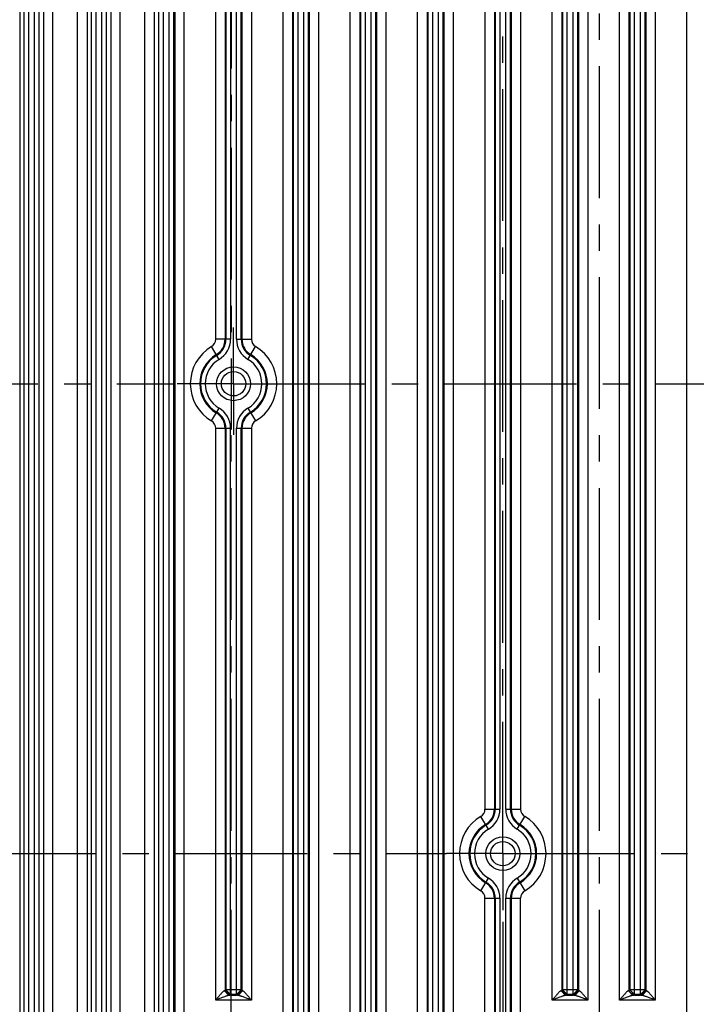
# Model space of a CAD drawing. Header units: inches. Extents: x 0 to 34, y 0 to 22.
# Tile 17 of 126: x 9.1 to 12.7, y 11.3 to 16.5. Entities that reach past the tile are written whole.
import ezdxf

# ---------------------------------------------------------------- set-up
doc = ezdxf.new("R2010")
doc.units = ezdxf.units.IN
doc.header["$LTSCALE"] = 1.87
doc.header["$MEASUREMENT"] = 0
doc.linetypes.add('CENTER', pattern=[0.6, 0.375, -0.075, 0.075, -0.075])
doc.layers.get('0').update_dxf_attribs({"linetype": 'CONTINUOUS'})
for name, color, linetype in [('02___PRT_ALL_AXES', 7, 'CONTINUOUS'), ('DEFAULT_1', 7, 'CENTER'), ('DIMENSIONS', 7, 'CONTINUOUS')]:
    doc.layers.add(name, color=color, linetype=linetype)
doc.styles.get("Standard").update_dxf_attribs({"font": 'txt', "width": 0.8})
doc.dimstyles.new('DIMSTYLE_1', dxfattribs={"dimtxt": 0.125, "dimasz": 0.18, "dimexe": 0.125, "dimexo": 0.0625, "dimgap": 0.03125, "dimtad": 0, "dimtih": 1, "dimtoh": 1, "dimdec": 3, "dimzin": 4, "dimdsep": 46, "dimtxsty": 'STANDARD', "dimblk": '_FILLED', "dimblk1": '_FILLED', "dimblk2": '_FILLED', "dimcen": 0.09, "dimadec": 0, "dimazin": 0, "dimtp": 0.001, "dimtm": 0.001, "dimtfac": 1, "dimtdec": 3, "dimtofl": 0, "dimtmove": 0, "dimatfit": 3, "dimldrblk": '_FILLED', "dimfxl": 1, "dimtolj": 1, "dimtzin": 4, "dimarcsym": 0})

# ---------------------------------------------------------------- blocks, each defined once
blk = doc.blocks.new('*D4')
at = {"layer": 'DIMENSIONS', "color": 2, "linetype": 'CONTINUOUS'}
blk.add_line((11.676, 11.7178), (11.676, 10.0989), dxfattribs=at)
at = {"layer": 'DIMENSIONS', "color": 2, "linetype": 'CONTINUOUS', "insert": (11.6135, 10.0364), "char_height": 0.125, "width": 1.425, "attachment_point": 3, "rotation": 90, "line_spacing_factor": 0.9}
blk.add_mtext('7.289{\\Ftxt.shx;\\W1.000000;\\H0.125000; }[185.14]', dxfattribs=at)
blk = doc.blocks.new('_FILLED')
at = {"color": 0, "linetype": 'BYBLOCK'}
blk.add_solid([(0, 0), (-1, 0.174), (-1, -0.174)], dxfattribs=at)
blk = doc.blocks.new('*D5')
at = {"layer": 'DIMENSIONS', "color": 2, "linetype": 'CONTINUOUS'}
blk.add_line((13.108, 14.2178), (13.108, 10.0989), dxfattribs=at)
at = {"layer": 'DIMENSIONS', "color": 2, "linetype": 'CONTINUOUS', "insert": (13.0455, 10.0364), "char_height": 0.125, "width": 1.425, "attachment_point": 3, "rotation": 90, "line_spacing_factor": 0.9}
blk.add_mtext('8.721{\\Ftxt.shx;\\W1.000000;\\H0.125000; }[221.51]', dxfattribs=at)
blk = doc.blocks.new('*D6')
at = {"layer": 'DIMENSIONS', "color": 2, "linetype": 'CONTINUOUS'}
blk.add_line((14.54, 11.7178), (14.54, 10.0989), dxfattribs=at)
at = {"layer": 'DIMENSIONS', "color": 2, "linetype": 'CONTINUOUS', "insert": (14.4775, 10.0364), "char_height": 0.125, "width": 1.525, "attachment_point": 3, "rotation": 90, "line_spacing_factor": 0.9}
blk.add_mtext('10.153{\\Ftxt.shx;\\W1.000000;\\H0.125000; }[257.89]', dxfattribs=at)
blk = doc.blocks.new('*D8')
at = {"layer": 'DIMENSIONS', "color": 2, "linetype": 'CONTINUOUS'}
blk.add_line((17.0218, 11.6311), (17.0218, 10.0989), dxfattribs=at)
at = {"layer": 'DIMENSIONS', "color": 2, "linetype": 'CONTINUOUS', "insert": (16.9593, 10.0364), "char_height": 0.125, "width": 1.525, "attachment_point": 3, "rotation": 90, "line_spacing_factor": 0.9}
blk.add_mtext('12.635{\\Ftxt.shx;\\W1.000000;\\H0.125000; }[320.92]', dxfattribs=at)
blk = doc.blocks.new('*D9')
at = {"layer": 'DIMENSIONS', "color": 2, "linetype": 'CONTINUOUS'}
blk.add_line((16.8716, 13.4267), (16.8716, 19.0618), dxfattribs=at)
at = {"layer": 'DIMENSIONS', "color": 2, "linetype": 'CONTINUOUS', "insert": (16.8091, 19.1243), "char_height": 0.125, "width": 1.825, "attachment_point": 1, "rotation": 90, "line_spacing_factor": 0.9}
blk.add_mtext('3X 12.485{\\Ftxt.shx;\\W1.000000;\\H0.125000; }[317.11]', dxfattribs=at)

msp = doc.modelspace()

# ---------------------------------------------------------------- linework, layer by layer
at = {"color": 7, "linetype": 'CONTINUOUS'}
for p, q in [((9.2832, 10.8053), (9.2832, 18.3554)), ((9.4147, 10.8053), (9.4147, 18.3554)), ((9.6412, 10.8053), (9.6412, 18.3554)), ((9.7727, 10.8053), (9.7727, 18.3554)), ((9.9809, 10.8236), (9.9809, 18.337)), ((10.5071, 10.8236), (10.5071, 18.337)), ((10.6969, 10.8236), (10.6969, 18.337)), ((10.8651, 10.8236), (10.8651, 18.337)), ((11.0549, 10.8236), (11.0549, 18.337)), ((11.2231, 10.8236), (11.2231, 18.337)), ((11.4129, 10.8236), (11.4129, 18.337)), ((12.6551, 10.8236), (12.6551, 18.337)), ((9.1067, 18.328), (9.1067, 10.8327)), ((9.1294, 18.3053), (9.1294, 10.8553)), ((9.1544, 18.3053), (9.1544, 10.8553)), ((9.1856, 10.8553), (9.1856, 18.3053)), ((9.2106, 10.8553), (9.2106, 18.3053)), ((9.2332, 18.328), (9.2332, 10.8327)), ((9.4647, 18.328), (9.4647, 10.8327)), ((9.4874, 18.3053), (9.4874, 10.8553)), ((9.5124, 18.3053), (9.5124, 10.8553)), ((9.5436, 10.8553), (9.5436, 18.3053)), ((9.5686, 10.8553), (9.5686, 18.3053)), ((9.5912, 18.328), (9.5912, 10.8327)), ((9.8227, 18.328), (9.8227, 10.8327)), ((9.8454, 18.3053), (9.8454, 10.8553)), ((9.8704, 18.3053), (9.8704, 10.8553)), ((9.9016, 10.8553), (9.9016, 18.3053)), ((9.9266, 10.8553), (9.9266, 18.3053)), ((9.9309, 18.3096), (9.9309, 10.851)), ((10.5571, 18.3096), (10.5571, 10.851)), ((10.5614, 18.3053), (10.5614, 10.8553)), ((10.5864, 18.3053), (10.5864, 10.8553)), ((10.6176, 10.8553), (10.6176, 18.3053)), ((10.6426, 10.8553), (10.6426, 18.3053)), ((10.6469, 18.3096), (10.6469, 10.851)), ((10.9151, 18.3096), (10.9151, 10.851)), ((10.9194, 18.3053), (10.9194, 10.8553)), ((10.9444, 18.3053), (10.9444, 10.8553)), ((10.9756, 10.8553), (10.9756, 18.3053)), ((11.0006, 10.8553), (11.0006, 18.3053)), ((11.0049, 18.3096), (11.0049, 10.851)), ((11.2731, 18.3096), (11.2731, 10.851)), ((11.2774, 18.3053), (11.2774, 10.8553)), ((11.3024, 18.3053), (11.3024, 10.8553)), ((11.3336, 10.8553), (11.3336, 18.3053)), ((11.3586, 10.8553), (11.3586, 18.3053)), ((11.3629, 18.3096), (11.3629, 10.851)), ((10.1491, 14.817), (10.1491, 17.8608)), ((10.2284, 17.8309), (10.2284, 14.817)), ((10.2596, 14.817), (10.2596, 17.8309)), ((10.3389, 17.8608), (10.3389, 14.817)), ((11.9391, 11.3007), (11.9391, 17.8599)), ((12.0184, 11.3306), (12.0184, 17.83)), ((12.0496, 11.3306), (12.0496, 17.83)), ((12.1289, 17.8599), (12.1289, 11.3007)), ((12.2971, 11.3007), (12.2971, 17.8599)), ((12.3764, 11.3306), (12.3764, 17.83)), ((12.4076, 11.3306), (12.4076, 17.83)), ((12.4869, 17.8599), (12.4869, 11.3007)), ((10.1991, 17.8102), (10.1991, 14.817)), ((10.2034, 17.8059), (10.2034, 14.817)), ((10.2846, 14.817), (10.2846, 17.8059)), ((10.2889, 17.8102), (10.2889, 14.817)), ((11.9891, 17.8093), (11.9891, 11.3513)), ((11.9934, 17.805), (11.9934, 11.3556)), ((12.0746, 11.3556), (12.0746, 17.805)), ((12.0789, 17.8093), (12.0789, 11.3513)), ((12.3471, 17.8093), (12.3471, 11.3513)), ((12.3514, 17.805), (12.3514, 11.3556)), ((12.4326, 11.3556), (12.4326, 17.805)), ((12.4369, 17.8093), (12.4369, 11.3513)), ((11.5811, 16.8436), (11.5811, 12.317)), ((11.6311, 16.8436), (11.6311, 12.317)), ((11.6354, 16.8436), (11.6354, 12.317)), ((11.6604, 16.8436), (11.6604, 12.317)), ((11.6916, 12.317), (11.6916, 16.8436)), ((11.7166, 12.317), (11.7166, 16.8436)), ((11.7209, 16.8436), (11.7209, 12.317)), ((11.7709, 16.8436), (11.7709, 12.317)), ((10.1673, 14.7099), (10.1269, 14.7782)), ((10.2284, 14.817), (10.1491, 14.817)), ((10.2596, 14.817), (10.3389, 14.817)), ((10.3206, 14.7099), (10.361, 14.7782)), ((10.1269, 14.3824), (10.1673, 14.4507)), ((10.3206, 14.4507), (10.361, 14.3824)), ((10.1491, 11.3007), (10.1491, 14.3436)), ((10.1491, 14.3436), (10.2284, 14.3436)), ((10.1991, 14.3436), (10.1991, 11.3513)), ((10.2034, 14.3436), (10.2034, 11.3556)), ((10.2284, 11.3306), (10.2284, 14.3436)), ((10.2596, 11.3306), (10.2596, 14.3436)), ((10.2596, 14.3436), (10.3389, 14.3436)), ((10.2846, 11.3556), (10.2846, 14.3436)), ((10.2889, 14.3436), (10.2889, 11.3513)), ((10.3389, 14.3436), (10.3389, 11.3007)), ((11.5811, 12.317), (11.6604, 12.317)), ((11.6916, 12.317), (11.7709, 12.317)), ((11.5993, 12.2099), (11.5589, 12.2782)), ((11.7526, 12.2099), (11.793, 12.2782)), ((11.5589, 11.8824), (11.5993, 11.9507)), ((11.7526, 11.9507), (11.793, 11.8824)), ((11.5811, 11.8436), (11.6604, 11.8436)), ((11.5811, 10.8236), (11.5811, 11.8436)), ((11.6311, 11.8436), (11.6311, 10.851)), ((11.6354, 11.8436), (11.6354, 10.8553)), ((11.6604, 11.8436), (11.6604, 10.8553)), ((11.6916, 11.8436), (11.7709, 11.8436)), ((11.6916, 10.8553), (11.6916, 11.8436)), ((11.7166, 10.8553), (11.7166, 11.8436)), ((11.7209, 11.8436), (11.7209, 10.851)), ((11.7709, 10.8236), (11.7709, 11.8436)), ((10.1976, 11.3509), (10.1959, 11.3507)), ((10.2194, 11.3257), (10.1959, 11.3507)), ((10.1991, 11.3513), (10.1976, 11.3509)), ((10.2034, 11.3556), (10.1991, 11.3513)), ((10.2241, 11.3263), (10.1991, 11.3513)), ((10.2159, 11.3432), (10.2034, 11.3556)), ((10.2284, 11.3556), (10.2034, 11.3556)), ((10.2284, 11.3306), (10.2159, 11.3432)), ((10.2218, 11.3259), (10.2194, 11.3257)), ((10.2241, 11.3263), (10.2218, 11.3259)), ((10.2284, 11.3306), (10.2241, 11.3263)), ((10.2596, 11.3556), (10.2284, 11.3556)), ((10.2596, 11.3306), (10.2284, 11.3306)), ((10.2596, 11.3257), (10.2284, 11.3257)), ((10.2846, 11.3556), (10.2596, 11.3556)), ((10.2596, 11.3306), (10.2721, 11.3432)), ((10.2639, 11.3263), (10.2596, 11.3306)), ((10.2639, 11.3263), (10.2889, 11.3513)), ((10.2686, 11.3257), (10.292, 11.3507)), ((10.2721, 11.3432), (10.2846, 11.3556)), ((10.2889, 11.3513), (10.2846, 11.3556)), ((11.9876, 11.3509), (11.9859, 11.3507)), ((12.0094, 11.3257), (11.9859, 11.3507)), ((11.9891, 11.3513), (11.9876, 11.3509)), ((11.9934, 11.3556), (11.9891, 11.3513)), ((12.0141, 11.3263), (11.9891, 11.3513)), ((12.0059, 11.3432), (11.9934, 11.3556)), ((12.0184, 11.3556), (11.9934, 11.3556)), ((12.0184, 11.3306), (12.0059, 11.3432)), ((12.0118, 11.3259), (12.0094, 11.3257)), ((12.0141, 11.3263), (12.0118, 11.3259)), ((12.0184, 11.3306), (12.0141, 11.3263)), ((12.0496, 11.3556), (12.0184, 11.3556)), ((12.0496, 11.3306), (12.0184, 11.3306)), ((12.0496, 11.3257), (12.0184, 11.3257)), ((12.0746, 11.3556), (12.0496, 11.3556)), ((12.0496, 11.3306), (12.0621, 11.3432)), ((12.0539, 11.3263), (12.0496, 11.3306)), ((12.0539, 11.3263), (12.0789, 11.3513)), ((12.0586, 11.3257), (12.082, 11.3507)), ((12.0621, 11.3432), (12.0746, 11.3556)), ((12.0789, 11.3513), (12.0746, 11.3556)), ((12.3456, 11.3509), (12.3439, 11.3507)), ((12.3674, 11.3257), (12.3439, 11.3507)), ((12.3471, 11.3513), (12.3456, 11.3509)), ((12.3514, 11.3556), (12.3471, 11.3513)), ((12.3721, 11.3263), (12.3471, 11.3513)), ((12.3639, 11.3432), (12.3514, 11.3556)), ((12.3764, 11.3556), (12.3514, 11.3556)), ((12.3764, 11.3306), (12.3639, 11.3432)), ((12.3698, 11.3259), (12.3674, 11.3257)), ((12.3721, 11.3263), (12.3698, 11.3259)), ((12.3764, 11.3306), (12.3721, 11.3263)), ((12.4076, 11.3556), (12.3764, 11.3556)), ((12.4076, 11.3306), (12.3764, 11.3306)), ((12.4076, 11.3257), (12.3764, 11.3257)), ((12.4326, 11.3556), (12.4076, 11.3556)), ((12.4076, 11.3306), (12.4201, 11.3432)), ((12.4119, 11.3263), (12.4076, 11.3306)), ((12.4119, 11.3263), (12.4369, 11.3513)), ((12.4166, 11.3257), (12.44, 11.3507)), ((12.4201, 11.3432), (12.4326, 11.3556)), ((12.4369, 11.3513), (12.4326, 11.3556)), ((10.3389, 11.3007), (10.1491, 11.3007)), ((12.1289, 11.3007), (11.9391, 11.3007)), ((12.4869, 11.3007), (12.2971, 11.3007))]:
    msp.add_line(p, q, dxfattribs=at)
for centre, radius in [((10.244, 14.5803), 0.09), ((10.244, 14.5803), 0.0649), ((11.676, 12.0803), 0.09), ((11.676, 12.0803), 0.0649)]:
    msp.add_circle(centre, radius, dxfattribs=at)
for centre, radius, start, end in [((10.244, 14.5803), 0.2299, 120.6033, 239.3967), ((10.104, 14.817), 0.0451, 300.6033, 360), ((10.104, 14.817), 0.0951, 300.6033, 360), ((10.104, 14.817), 0.0994, 300.6033, 360), ((10.104, 14.817), 0.1244, 300.6033, 360), ((10.384, 14.817), 0.1244, 180, 239.3967), ((10.384, 14.817), 0.0994, 180, 239.3967), ((10.384, 14.817), 0.0951, 180, 239.3967), ((10.384, 14.817), 0.0451, 180, 239.3967), ((10.244, 14.5803), 0.2299, 300.6033, 59.3967), ((10.244, 14.5803), 0.1799, 120.6033, 239.3967), ((10.244, 14.5803), 0.1756, 120.6033, 239.3967), ((10.244, 14.5803), 0.1756, 300.6033, 59.3967), ((10.244, 14.5803), 0.1799, 300.6033, 59.3967), ((10.244, 14.5803), 0.1506, 120.6033, 239.3967), ((10.244, 14.5803), 0.1506, 300.6033, 59.3967), ((10.104, 14.3436), 0.0951, 0, 59.3967), ((10.104, 14.3436), 0.0994, 0, 59.3967), ((10.104, 14.3436), 0.1244, 0, 59.3967), ((10.384, 14.3436), 0.1244, 120.6033, 180), ((10.384, 14.3436), 0.0994, 120.6033, 180), ((10.384, 14.3436), 0.0951, 120.6033, 180), ((10.104, 14.3436), 0.0451, 0, 59.3967), ((10.384, 14.3436), 0.0451, 120.6033, 180), ((11.536, 12.317), 0.0451, 300.6033, 360), ((11.536, 12.317), 0.0951, 300.6033, 360), ((11.536, 12.317), 0.0994, 300.6033, 360), ((11.536, 12.317), 0.1244, 300.6033, 360), ((11.816, 12.317), 0.1244, 180, 239.3967), ((11.816, 12.317), 0.0994, 180, 239.3967), ((11.816, 12.317), 0.0951, 180, 239.3967), ((11.816, 12.317), 0.0451, 180, 239.3967), ((11.676, 12.0803), 0.2299, 120.6033, 239.3967), ((11.676, 12.0803), 0.2299, 300.6033, 59.3967), ((11.676, 12.0803), 0.1799, 120.6033, 239.3967), ((11.676, 12.0803), 0.1756, 120.6033, 239.3967), ((11.676, 12.0803), 0.1506, 120.6033, 239.3967), ((11.676, 12.0803), 0.1506, 300.6033, 59.3967), ((11.676, 12.0803), 0.1756, 300.6033, 59.3967), ((11.676, 12.0803), 0.1799, 300.6033, 59.3967), ((11.536, 11.8436), 0.1244, 0, 59.3967), ((11.816, 11.8436), 0.1244, 120.6033, 180), ((11.536, 11.8436), 0.0951, 0, 59.3967), ((11.536, 11.8436), 0.0994, 0, 59.3967), ((11.816, 11.8436), 0.0994, 120.6033, 180), ((11.816, 11.8436), 0.0951, 120.6033, 180), ((11.536, 11.8436), 0.0451, 0, 59.3967), ((11.816, 11.8436), 0.0451, 120.6033, 180)]:
    msp.add_arc(centre, radius, start, end, dxfattribs=at)
for points, knots in [([(10.1913, 11.3484), (10.1896, 11.3471), (10.1863, 11.3441), (10.1814, 11.3391), (10.1762, 11.3333), (10.1691, 11.325), (10.16, 11.3141), (10.1527, 11.3052), (10.1491, 11.3007)], [0, 0, 0, 0, 0.096701, 0.20945, 0.331815, 0.46017, 0.727047, 1, 1, 1, 1]), ([(10.203, 11.3217), (10.1986, 11.3202), (10.1897, 11.317), (10.1764, 11.3118), (10.1628, 11.3063), (10.1537, 11.3026), (10.1491, 11.3007)], [0, 0, 0, 0, 0.239343, 0.488986, 0.743491, 1, 1, 1, 1]), ([(10.1959, 11.3507), (10.1956, 11.3507), (10.1948, 11.3505), (10.1932, 11.3498), (10.1921, 11.349), (10.1913, 11.3484)], [0, 0, 0, 0, 0.195252, 0.427943, 1, 1, 1, 1]), ([(10.2194, 11.3257), (10.2182, 11.3257), (10.2156, 11.3253), (10.2117, 11.3244), (10.2074, 11.3232), (10.2044, 11.3222), (10.203, 11.3217)], [0, 0, 0, 0, 0.210771, 0.455377, 0.720455, 1, 1, 1, 1]), ([(10.2686, 11.3257), (10.2679, 11.3258), (10.2668, 11.3258), (10.2655, 11.326), (10.2647, 11.3261), (10.2643, 11.3262), (10.2641, 11.3262), (10.2639, 11.3263), (10.2639, 11.3263)], [0, 0, 0, 0, 0.408065, 0.710394, 0.821886, 0.907006, 0.966024, 1, 1, 1, 1]), ([(10.2899, 11.32), (10.288, 11.3207), (10.2842, 11.322), (10.2786, 11.3238), (10.2735, 11.3251), (10.2701, 11.3257), (10.2686, 11.3257)], [0, 0, 0, 0, 0.279779, 0.545576, 0.790062, 1, 1, 1, 1]), ([(10.292, 11.3507), (10.2916, 11.3508), (10.2908, 11.3509), (10.2899, 11.351), (10.2893, 11.3511), (10.289, 11.3512), (10.2889, 11.3513), (10.2889, 11.3513)], [0, 0, 0, 0, 0.403997, 0.704234, 0.901262, 0.96209, 1, 1, 1, 1]), ([(10.3389, 11.3007), (10.3347, 11.3024), (10.3275, 11.3054), (10.3172, 11.3095), (10.3051, 11.3144), (10.296, 11.3179), (10.2899, 11.32)], [0, 0, 0, 0, 0.254874, 0.445136, 0.633628, 1, 1, 1, 1]), ([(10.3389, 11.3007), (10.3347, 11.3059), (10.3284, 11.3136), (10.32, 11.3237), (10.3138, 11.331), (10.3087, 11.3367), (10.3047, 11.341), (10.3018, 11.3439), (10.2991, 11.3464), (10.2966, 11.3485), (10.2942, 11.35), (10.2927, 11.3506), (10.292, 11.3507)], [0, 0, 0, 0, 0.290382, 0.432976, 0.57174, 0.704316, 0.767233, 0.826699, 0.881198, 0.929318, 0.969402, 1, 1, 1, 1]), ([(11.9813, 11.3484), (11.9796, 11.3471), (11.9763, 11.3441), (11.9714, 11.3391), (11.9662, 11.3333), (11.9591, 11.325), (11.95, 11.3141), (11.9427, 11.3052), (11.9391, 11.3007)], [0, 0, 0, 0, 0.096701, 0.20945, 0.331815, 0.46017, 0.727047, 1, 1, 1, 1]), ([(11.993, 11.3217), (11.9886, 11.3202), (11.9797, 11.317), (11.9664, 11.3118), (11.9528, 11.3063), (11.9437, 11.3026), (11.9391, 11.3007)], [0, 0, 0, 0, 0.239343, 0.488986, 0.743491, 1, 1, 1, 1]), ([(11.9859, 11.3507), (11.9856, 11.3507), (11.9848, 11.3505), (11.9832, 11.3498), (11.9821, 11.349), (11.9813, 11.3484)], [0, 0, 0, 0, 0.195252, 0.427943, 1, 1, 1, 1]), ([(12.0094, 11.3257), (12.0082, 11.3257), (12.0056, 11.3253), (12.0017, 11.3244), (11.9974, 11.3232), (11.9944, 11.3222), (11.993, 11.3217)], [0, 0, 0, 0, 0.210771, 0.455377, 0.720455, 1, 1, 1, 1]), ([(12.0586, 11.3257), (12.0579, 11.3258), (12.0568, 11.3258), (12.0555, 11.326), (12.0547, 11.3261), (12.0543, 11.3262), (12.0541, 11.3262), (12.0539, 11.3263), (12.0539, 11.3263)], [0, 0, 0, 0, 0.408065, 0.710394, 0.821886, 0.907006, 0.966024, 1, 1, 1, 1]), ([(12.0799, 11.32), (12.078, 11.3207), (12.0742, 11.322), (12.0686, 11.3238), (12.0635, 11.3251), (12.0601, 11.3257), (12.0586, 11.3257)], [0, 0, 0, 0, 0.279779, 0.545576, 0.790062, 1, 1, 1, 1]), ([(12.082, 11.3507), (12.0816, 11.3508), (12.0808, 11.3509), (12.0799, 11.351), (12.0793, 11.3511), (12.079, 11.3512), (12.0789, 11.3513), (12.0789, 11.3513)], [0, 0, 0, 0, 0.403997, 0.704234, 0.901262, 0.96209, 1, 1, 1, 1]), ([(12.1289, 11.3007), (12.1247, 11.3024), (12.1175, 11.3054), (12.1072, 11.3095), (12.0951, 11.3144), (12.086, 11.3179), (12.0799, 11.32)], [0, 0, 0, 0, 0.254874, 0.445136, 0.633628, 1, 1, 1, 1]), ([(12.1289, 11.3007), (12.1247, 11.3059), (12.1184, 11.3136), (12.11, 11.3237), (12.1038, 11.331), (12.0987, 11.3367), (12.0947, 11.341), (12.0918, 11.3439), (12.0891, 11.3464), (12.0866, 11.3485), (12.0842, 11.35), (12.0827, 11.3506), (12.082, 11.3507)], [0, 0, 0, 0, 0.290382, 0.432976, 0.57174, 0.704316, 0.767233, 0.826699, 0.881198, 0.929318, 0.969402, 1, 1, 1, 1]), ([(12.3393, 11.3484), (12.3376, 11.3471), (12.3343, 11.3441), (12.3294, 11.3391), (12.3242, 11.3333), (12.3171, 11.325), (12.308, 11.3141), (12.3007, 11.3052), (12.2971, 11.3007)], [0, 0, 0, 0, 0.096701, 0.20945, 0.331815, 0.46017, 0.727047, 1, 1, 1, 1]), ([(12.351, 11.3217), (12.3466, 11.3202), (12.3377, 11.317), (12.3244, 11.3118), (12.3108, 11.3063), (12.3017, 11.3026), (12.2971, 11.3007)], [0, 0, 0, 0, 0.239343, 0.488986, 0.743491, 1, 1, 1, 1]), ([(12.3439, 11.3507), (12.3436, 11.3507), (12.3428, 11.3505), (12.3412, 11.3498), (12.3401, 11.349), (12.3393, 11.3484)], [0, 0, 0, 0, 0.195252, 0.427943, 1, 1, 1, 1]), ([(12.3674, 11.3257), (12.3662, 11.3257), (12.3636, 11.3253), (12.3597, 11.3244), (12.3554, 11.3232), (12.3524, 11.3222), (12.351, 11.3217)], [0, 0, 0, 0, 0.210771, 0.455377, 0.720455, 1, 1, 1, 1]), ([(12.4166, 11.3257), (12.4159, 11.3258), (12.4148, 11.3258), (12.4135, 11.326), (12.4127, 11.3261), (12.4123, 11.3262), (12.4121, 11.3262), (12.4119, 11.3263), (12.4119, 11.3263)], [0, 0, 0, 0, 0.408065, 0.710394, 0.821886, 0.907006, 0.966024, 1, 1, 1, 1]), ([(12.4379, 11.32), (12.436, 11.3207), (12.4322, 11.322), (12.4266, 11.3238), (12.4215, 11.3251), (12.4181, 11.3257), (12.4166, 11.3257)], [0, 0, 0, 0, 0.279779, 0.545576, 0.790062, 1, 1, 1, 1]), ([(12.44, 11.3507), (12.4396, 11.3508), (12.4388, 11.3509), (12.4379, 11.351), (12.4373, 11.3511), (12.437, 11.3512), (12.4369, 11.3513), (12.4369, 11.3513)], [0, 0, 0, 0, 0.403997, 0.704234, 0.901262, 0.96209, 1, 1, 1, 1]), ([(12.4869, 11.3007), (12.4827, 11.3024), (12.4755, 11.3054), (12.4652, 11.3095), (12.4531, 11.3144), (12.444, 11.3179), (12.4379, 11.32)], [0, 0, 0, 0, 0.254874, 0.445136, 0.633628, 1, 1, 1, 1]), ([(12.4869, 11.3007), (12.4827, 11.3059), (12.4764, 11.3136), (12.468, 11.3237), (12.4618, 11.331), (12.4567, 11.3367), (12.4527, 11.341), (12.4498, 11.3439), (12.4471, 11.3464), (12.4446, 11.3485), (12.4422, 11.35), (12.4407, 11.3506), (12.44, 11.3507)], [0, 0, 0, 0, 0.290382, 0.432976, 0.57174, 0.704316, 0.767233, 0.826699, 0.881198, 0.929318, 0.969402, 1, 1, 1, 1])]:
    msp.add_open_spline(points, degree=3, knots=knots, dxfattribs=at)
at = {"layer": '02___PRT_ALL_AXES', "color": 7, "linetype": 'CENTER'}
for p, q in [((11.676, 12.0803), (11.676, 16.7803)), ((10.244, 14.5803), (10.244, 14.8803)), ((7.38, 14.5803), (9.9336, 14.5803)), ((10.244, 14.5803), (9.944, 14.5803)), ((10.244, 14.5803), (10.244, 14.3094)), ((10.244, 14.5803), (12.808, 14.5803)), ((8.812, 12.0803), (11.376, 12.0803)), ((11.676, 12.0803), (11.376, 12.0803)), ((11.676, 12.0803), (14.24, 12.0803)), ((11.676, 12.0803), (11.676, 11.7803))]:
    msp.add_line(p, q, dxfattribs=at)
at = {"layer": 'DEFAULT_1', "color": 7, "linetype": 'CENTER'}
for p, q in [((10.2314, 18.0803), (10.2314, 14.3365)), ((12.191, 11.0803), (12.191, 17.8593)), ((10.2314, 11.0803), (10.2314, 14.3365))]:
    msp.add_line(p, q, dxfattribs=at)

# ---------------------------------------------------------------- dimensions: what is measured, and where the dimension line sits
at = {"layer": 'DIMENSIONS', "color": 2, "linetype": 'CONTINUOUS'}
dim = msp.add_ordinate_dim(feature_location=(16.8716, 13.4267), offset=(0, 5.635), dtype=1, origin=(4.387, 13.3642), text='3X <>', dimstyle='DIMSTYLE_1', dxfattribs=at)
dim.commit()
dim.dimension.update_dxf_attribs({"geometry": '*D9', "text_midpoint": (16.8716, 20.0368)})
for feature_location, offset, origin, picture, middle in [((13.108, 14.2178), (0, -4.119), (4.387, 14.2803), '*D5', (13.108, 9.3239)), ((11.676, 11.7178), (0, -1.619), (4.387, 11.7803), '*D4', (11.676, 9.3239)), ((14.54, 11.7178), (0, -1.619), (4.387, 11.7803), '*D6', (14.54, 9.2739)), ((17.0218, 11.6311), (0, -1.5322), (4.387, 11.6936), '*D8', (17.0218, 9.2739))]:
    dim = msp.add_ordinate_dim(feature_location=feature_location, offset=offset, dtype=1, origin=origin, dimstyle='DIMSTYLE_1', dxfattribs=at)
    dim.commit()
    dim.dimension.update_dxf_attribs({"geometry": picture, "text_midpoint": middle})

doc.saveas('drawing.dxf')
